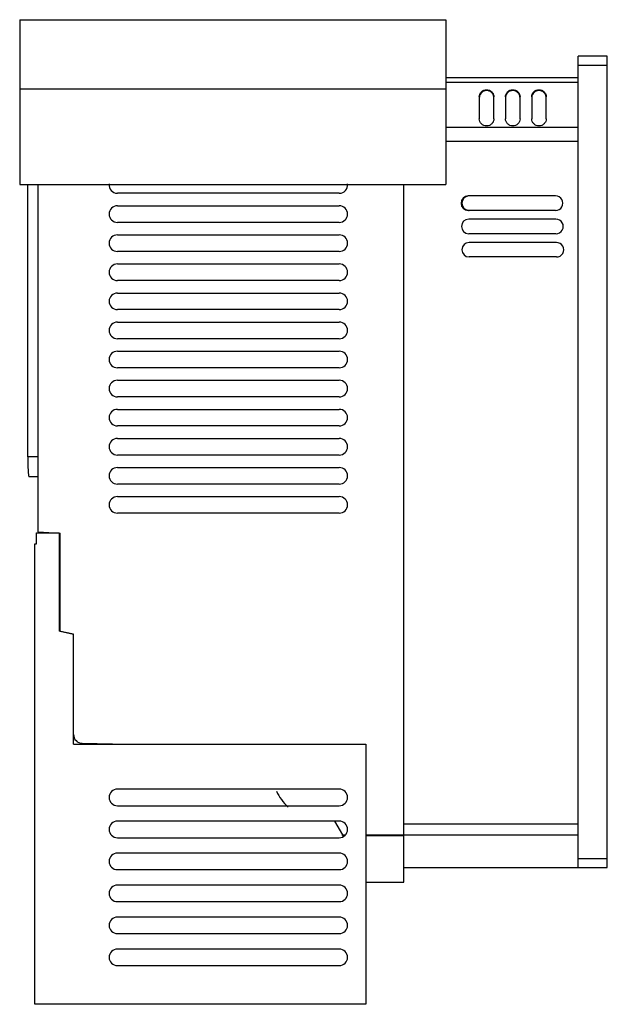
# Model space of a CAD drawing. Header units: millimetres. Extents: x 45 to 247, y 34 to 372.
import ezdxf

# ---------------------------------------------------------------- set-up
doc = ezdxf.new("R2010")
doc.units = ezdxf.units.MM
doc.header["$LTSCALE"] = 26.439174
doc.layers.get('0').update_dxf_attribs({"linetype": 'CONTINUOUS'})

msp = doc.modelspace()

# ---------------------------------------------------------------- linework, layer by layer
at = {"color": 7, "linetype": 'CONTINUOUS'}
for p, q in [((44.88, 372.09), (44.88, 315.44)), ((44.88, 372.09), (191.38, 372.09)), ((191.38, 372.09), (191.38, 315.44)), ((236.88, 80.51), (236.88, 359.51)), ((246.88, 359.51), (236.88, 359.51)), ((246.88, 80.51), (246.88, 359.51)), ((236.88, 356.51), (246.88, 356.51)), ((236.88, 352.05), (191.38, 352.05)), ((191.38, 350.63), (236.88, 350.63)), ((44.88, 348.28), (191.38, 348.28)), ((202.88, 345.51), (202.88, 338.04)), ((207.88, 338.05), (207.88, 345.52)), ((211.88, 345.51), (211.88, 338.04)), ((216.88, 338.05), (216.88, 345.52)), ((220.88, 345.51), (220.88, 338.04)), ((225.88, 338.05), (225.88, 345.52)), ((236.88, 335.04), (191.38, 335.04)), ((191.38, 330.3), (236.88, 330.3)), ((44.88, 315.44), (191.38, 315.44)), ((47.65, 221.73), (47.65, 315.44)), ((51.08, 315.44), (51.08, 195.94)), ((176.88, 75.51), (176.88, 315.44)), ((154.74, 312.4), (78.45, 312.4)), ((229.1, 311.49), (199.1, 311.49)), ((78.45, 308.09), (154.74, 308.09)), ((229.1, 306.49), (199.1, 306.49)), ((199.38, 306.52), (229.38, 306.57)), ((154.74, 302.4), (78.45, 302.4)), ((229.24, 303.49), (199.24, 303.49)), ((78.45, 298.09), (154.74, 298.09)), ((229.24, 298.49), (199.24, 298.49)), ((229.38, 295.49), (199.38, 295.49)), ((154.74, 292.4), (78.45, 292.4)), ((78.45, 288.09), (154.74, 288.09)), ((229.38, 290.49), (199.38, 290.49)), ((154.74, 282.4), (78.45, 282.4)), ((78.45, 278.09), (154.74, 278.09)), ((154.74, 272.4), (78.45, 272.4)), ((78.45, 268.09), (154.74, 268.09)), ((154.74, 262.4), (78.45, 262.4)), ((78.45, 258.09), (154.74, 258.09)), ((154.74, 252.4), (78.45, 252.4)), ((78.45, 248.09), (154.74, 248.09)), ((154.74, 242.4), (78.45, 242.4)), ((78.45, 238.09), (154.74, 238.09)), ((154.74, 232.4), (78.45, 232.4)), ((78.45, 228.09), (154.74, 228.09)), ((51.08, 221.73), (47.65, 221.73)), ((154.74, 222.4), (78.45, 222.4)), ((78.45, 218.09), (154.74, 218.09)), ((48.06, 214.96), (51.08, 214.96)), ((154.74, 212.4), (78.45, 212.4)), ((78.45, 208.09), (154.74, 208.09)), ((154.74, 202.4), (78.45, 202.4)), ((50.63, 191.82), (50.63, 195.63)), ((50.63, 195.63), (58.46, 195.63)), ((51.08, 195.94), (58.78, 195.54)), ((58.46, 195.63), (58.46, 161.84)), ((58.78, 161.82), (58.78, 195.54)), ((50.05, 178.2), (50.04, 191.82)), ((50.04, 191.82), (50.63, 191.82)), ((50.05, 33.51), (50.05, 178.2)), ((63.38, 160.77), (58.46, 161.84)), ((58.78, 161.82), (63.38, 160.82)), ((63.38, 123.01), (63.38, 160.82)), ((63.38, 123.01), (163.88, 123.01)), ((66.32, 123.28), (81.88, 123.01)), ((163.88, 123.01), (163.88, 33.51)), ((154.74, 107.51), (78.45, 107.51)), ((78.45, 101.81), (154.74, 101.81)), ((154.74, 96.51), (78.45, 96.51)), ((153.08, 96.51), (155.8, 91.8)), ((176.88, 95.53), (236.88, 95.53)), ((155.83, 91.51), (155.8, 91.8)), ((156.62, 91.63), (155.81, 91.63)), ((155.83, 91.51), (156.53, 91.51)), ((163.88, 91.8), (176.88, 91.8)), ((163.88, 91.51), (176.88, 91.51)), ((176.88, 91.74), (236.88, 91.74)), ((78.45, 90.81), (154.74, 90.81)), ((154.74, 85.51), (78.45, 85.51)), ((246.88, 83.51), (236.88, 83.51)), ((78.45, 79.81), (154.74, 79.81)), ((176.88, 80.51), (246.88, 80.51)), ((154.74, 74.51), (78.45, 74.51)), ((163.88, 75.51), (176.88, 75.51)), ((78.45, 68.81), (154.74, 68.81)), ((154.74, 63.51), (78.45, 63.51)), ((78.45, 57.81), (154.74, 57.81)), ((154.74, 52.51), (78.45, 52.51)), ((78.45, 46.81), (154.74, 46.81)), ((163.88, 33.51), (50.05, 33.51))]:
    msp.add_line(p, q, dxfattribs=at)
for centre, radius, start, end in [((78.45, 315.25), 2.85, 172.6967, 270), ((154.74, 315.25), 2.85, 270, 6.943), ((78.45, 305.25), 2.85, 90, 270), ((154.74, 305.25), 2.85, 270, 90), ((78.45, 295.25), 2.85, 90, 270), ((154.74, 295.25), 2.85, 270, 90), ((78.45, 285.25), 2.85, 90, 270), ((154.74, 285.25), 2.85, 270, 90), ((78.45, 275.25), 2.85, 90, 270), ((154.74, 275.25), 2.85, 270, 90), ((78.45, 265.25), 2.85, 90, 270), ((154.74, 265.25), 2.85, 270, 90), ((78.45, 255.25), 2.85, 90, 270), ((154.74, 255.25), 2.85, 270, 90), ((78.45, 245.25), 2.85, 90, 270), ((154.74, 245.25), 2.85, 270, 90), ((78.45, 235.25), 2.85, 90, 270), ((154.74, 235.25), 2.85, 270, 90), ((78.45, 225.25), 2.85, 90, 270), ((154.74, 225.25), 2.85, 270, 90), ((78.45, 215.25), 2.85, 90, 270), ((154.74, 215.25), 2.85, 270, 90), ((78.45, 205.25), 2.85, 90, 270), ((154.74, 205.25), 2.85, 270, 90), ((66.38, 126.28), 3, 180, 269), ((78.45, 104.66), 2.85, 90, 270), ((145.87, 112), 13.7, 202.1662, 230.4058), ((154.74, 104.66), 2.85, 270, 90), ((78.45, 93.66), 2.85, 90, 270), ((154.74, 93.66), 2.85, 270, 90), ((78.45, 82.66), 2.85, 90, 270), ((154.74, 82.66), 2.85, 270, 90), ((78.45, 71.66), 2.85, 90, 270), ((154.74, 71.66), 2.85, 270, 90), ((78.45, 60.66), 2.85, 90, 270), ((154.74, 60.66), 2.85, 270, 90), ((78.45, 49.66), 2.85, 90, 270), ((154.74, 49.66), 2.85, 270, 90)]:
    msp.add_arc(centre, radius, start, end, dxfattribs=at)
for centre, major_axis, ratio, start_param, end_param in [((199.1, 308.99), (1.78, -1.75), 0.999995, 2.348274, 5.489866), ((199.37, 309.01), (2.49, 0), 0.999999, 1.672572, 4.615785), ((229.1, 308.99), (1.78, -1.75), 0.999995, -0.793319, 2.348274), ((199.24, 300.99), (1.78, -1.75), 0.999995, 2.348274, 5.489866), ((229.24, 300.99), (1.78, -1.75), 0.999995, -0.793319, 2.348274), ((199.38, 292.99), (1.78, -1.75), 0.999995, 2.348274, 5.489866), ((229.38, 292.99), (1.78, -1.75), 0.999995, -0.793319, 2.348274)]:
    msp.add_ellipse(centre, major_axis=major_axis, ratio=ratio, start_param=start_param, end_param=end_param, dxfattribs=at)
for points, knots in [([(202.88, 345.51), (202.88, 345.83), (203.01, 346.49), (203.56, 347.32), (204.39, 347.87), (205.37, 348.07), (206.35, 347.88), (207.19, 347.33), (207.75, 346.5), (207.88, 345.84), (207.88, 345.52)], [0, 0, 0, 0, 0.124564, 0.249264, 0.374199, 0.499362, 0.624671, 0.749943, 0.875034, 1, 1, 1, 1]), ([(207.86, 345.49), (207.83, 345.8), (207.66, 346.4), (207.09, 347.13), (206.29, 347.62), (205.37, 347.78), (204.45, 347.61), (203.66, 347.12), (203.1, 346.38), (202.92, 345.79), (202.89, 345.49)], [0, 0, 0, 0, 0.125071, 0.250141, 0.375392, 0.500664, 0.625799, 0.750723, 0.875425, 1, 1, 1, 1]), ([(211.88, 345.51), (211.88, 345.83), (212.01, 346.49), (212.56, 347.32), (213.39, 347.87), (214.37, 348.07), (215.35, 347.88), (216.19, 347.33), (216.75, 346.5), (216.88, 345.84), (216.88, 345.52)], [0, 0, 0, 0, 0.124564, 0.249264, 0.374199, 0.499362, 0.624671, 0.749943, 0.875034, 1, 1, 1, 1]), ([(216.86, 345.49), (216.83, 345.8), (216.66, 346.4), (216.09, 347.13), (215.29, 347.62), (214.37, 347.78), (213.45, 347.61), (212.66, 347.12), (212.1, 346.38), (211.92, 345.79), (211.89, 345.49)], [0, 0, 0, 0, 0.125071, 0.250141, 0.375392, 0.500664, 0.625799, 0.750723, 0.875425, 1, 1, 1, 1]), ([(220.88, 345.51), (220.88, 345.83), (221.01, 346.49), (221.56, 347.32), (222.39, 347.87), (223.37, 348.07), (224.35, 347.88), (225.19, 347.33), (225.75, 346.5), (225.88, 345.84), (225.88, 345.52)], [0, 0, 0, 0, 0.124564, 0.249264, 0.374199, 0.499362, 0.624671, 0.749943, 0.875034, 1, 1, 1, 1]), ([(225.86, 345.49), (225.83, 345.8), (225.66, 346.4), (225.09, 347.13), (224.29, 347.62), (223.37, 347.78), (222.45, 347.61), (221.66, 347.12), (221.1, 346.38), (220.92, 345.79), (220.89, 345.49)], [0, 0, 0, 0, 0.125071, 0.250141, 0.375392, 0.500664, 0.625799, 0.750723, 0.875425, 1, 1, 1, 1]), ([(207.88, 338.05), (207.88, 337.72), (207.75, 337.07), (207.19, 336.24), (206.36, 335.69), (205.38, 335.49), (204.4, 335.68), (203.57, 336.23), (203.01, 337.06), (202.88, 337.71), (202.88, 338.04)], [0, 0, 0, 0, 0.124561, 0.249258, 0.374192, 0.499357, 0.62467, 0.749942, 0.875034, 1, 1, 1, 1]), ([(216.88, 338.05), (216.88, 337.72), (216.75, 337.07), (216.19, 336.24), (215.36, 335.69), (214.38, 335.49), (213.4, 335.68), (212.57, 336.23), (212.01, 337.06), (211.88, 337.71), (211.88, 338.04)], [0, 0, 0, 0, 0.124561, 0.249258, 0.374192, 0.499357, 0.62467, 0.749942, 0.875034, 1, 1, 1, 1]), ([(225.88, 338.05), (225.88, 337.72), (225.75, 337.07), (225.19, 336.24), (224.36, 335.69), (223.38, 335.49), (222.4, 335.68), (221.57, 336.23), (221.01, 337.06), (220.88, 337.71), (220.88, 338.04)], [0, 0, 0, 0, 0.124561, 0.249258, 0.374192, 0.499357, 0.62467, 0.749942, 0.875034, 1, 1, 1, 1]), ([(47.65, 221.73), (47.65, 221.29), (47.66, 220.42), (47.68, 219.17), (47.72, 218.01), (47.77, 217), (47.83, 216.26), (47.87, 215.78), (47.91, 215.49), (47.94, 215.27), (47.98, 215.11), (48.01, 215.01), (48.05, 214.96), (48.06, 214.96)], [0, 0, 0, 0, 0.194096, 0.380771, 0.552772, 0.703593, 0.827492, 0.877859, 0.919857, 0.953127, 0.977434, 0.992749, 1, 1, 1, 1])]:
    msp.add_open_spline(points, degree=3, knots=knots, dxfattribs=at)

doc.saveas('drawing.dxf')
